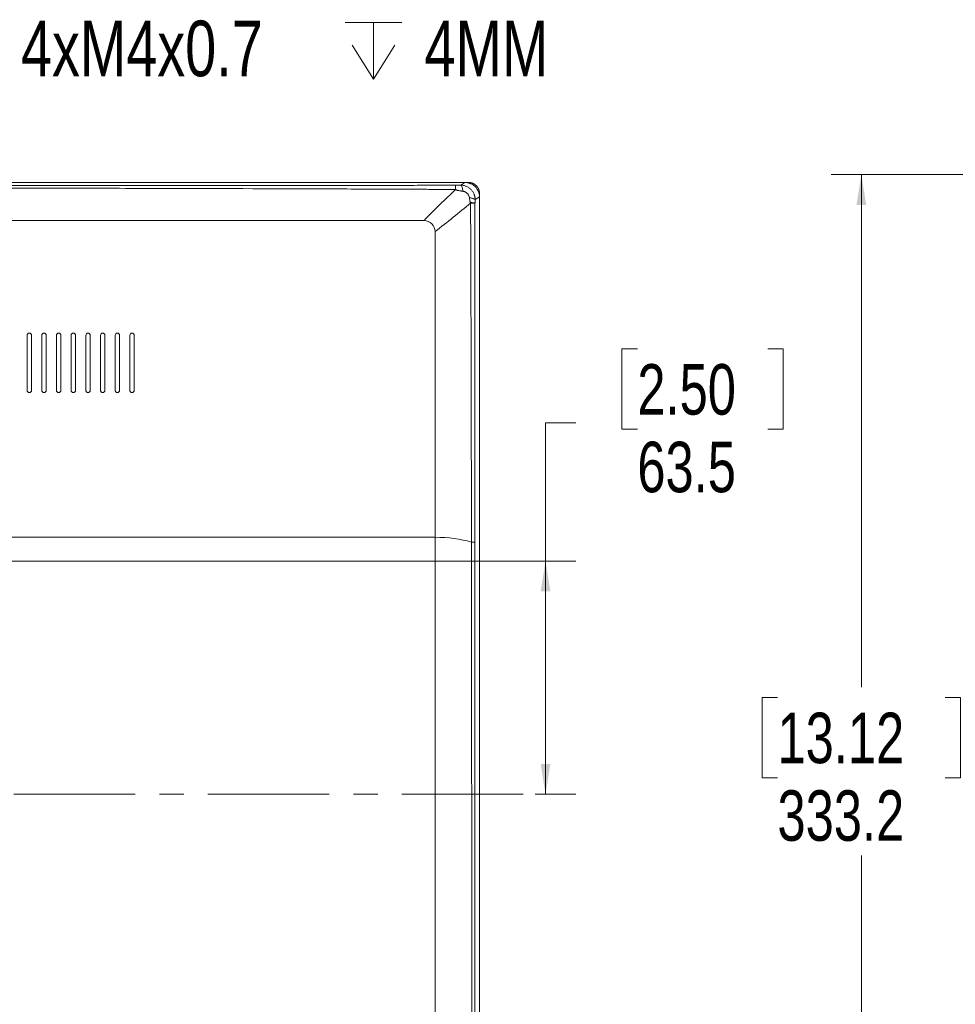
# Model space of a CAD drawing. Header units: millimetres. Extents: x 0 to 863, y 0 to 558.
# Tile 17 of 61: x 231 to 329, y 249 to 352. Entities that reach past the tile are written whole.
import ezdxf

# ---------------------------------------------------------------- set-up
doc = ezdxf.new("R2010")
doc.units = ezdxf.units.MM
doc.linetypes.add('CENTERX2', pattern=[20.32, 12.7, -2.54, 2.54, -2.54])
doc.styles.add('SLDTEXTSTYLE0', font='TXT', dxfattribs={"width": 0.75})
doc.dimstyles.new('SLDDIMSTYLE0', dxfattribs={"dimtxt": 5.291667, "dimasz": 3.175, "dimexe": 0, "dimexo": 0.0625, "dimgap": 1.322917, "dimtad": 0, "dimtih": 1, "dimtoh": 1, "dimdec": 1, "dimlfac": 2.6, "dimrnd": 1e-09, "dimzin": 12, "dimdsep": 46, "dimtxsty": 'SLDTEXTSTYLE0', "dimsah": 1, "dimcen": 0.09, "dimadec": 0, "dimazin": 3, "dimtfac": 1, "dimtdec": 1, "dimtofl": 0, "dimtmove": 0, "dimatfit": 3, "dimfxl": 1, "dimfrac": 2, "dimtolj": 1, "dimtzin": 12, "dimarcsym": 0})

# ---------------------------------------------------------------- blocks, each defined once
blk = doc.blocks.new('_D_5')
at = {"color": 7, "linetype": 'Continuous', "lineweight": 0}
for p, q in [((395.55, 335.44), (316.05, 335.44)), ((319.23, 335.44), (319.23, 281.73)), ((310.44, 280.65), (308.83, 280.65)), ((308.83, 280.65), (308.83, 272.24)), ((328.02, 280.65), (329.63, 280.65)), ((329.63, 280.65), (329.63, 272.24)), ((308.83, 272.24), (310.44, 272.24)), ((329.63, 272.24), (328.02, 272.24)), ((319.23, 207.28), (319.23, 264.12)), ((395.17, 207.28), (316.05, 207.28))]:
    blk.add_line(p, q, dxfattribs=at)
for points in [[(319.23, 335.44), (318.72, 332.26), (319.74, 332.26)], [(319.23, 207.28), (319.74, 210.45), (318.72, 210.45)]]:
    blk.add_solid(points, dxfattribs=at)
at = {"color": 7, "linetype": 'Continuous', "lineweight": 0, "char_height": 5.292, "attachment_point": 1, "style": 'SLDTEXTSTYLE0'}
for s, insert in [('13.12', (310.44, 279.07)), ('333.2', (310.44, 270.94))]:
    blk.add_mtext(s, dxfattribs=dict(at, insert=insert))
blk = doc.blocks.new('_D_11')
at = {"color": 7, "linetype": 'Continuous', "lineweight": 0}
for p, q in [((295.76, 317.17), (294.15, 317.17)), ((294.15, 317.17), (294.15, 308.76)), ((309.44, 317.17), (311.05, 317.17)), ((311.05, 317.17), (311.05, 308.76)), ((289.32, 309.44), (286.14, 309.44)), ((286.14, 309.44), (286.14, 294.95)), ((294.15, 308.76), (295.76, 308.76)), ((311.05, 308.76), (309.44, 308.76)), ((153.33, 294.95), (289.32, 294.95)), ((286.14, 270.52), (286.14, 294.95)), ((285.07, 270.52), (289.32, 270.52))]:
    blk.add_line(p, q, dxfattribs=at)
for points in [[(286.14, 294.95), (285.63, 291.77), (286.65, 291.77)], [(286.14, 270.52), (286.65, 273.7), (285.63, 273.7)]]:
    blk.add_solid(points, dxfattribs=at)
at = {"color": 7, "linetype": 'Continuous', "lineweight": 0, "char_height": 5.292, "attachment_point": 1, "style": 'SLDTEXTSTYLE0'}
for s, insert in [('2.50', (295.76, 315.58)), ('63.5', (295.76, 307.45))]:
    blk.add_mtext(s, dxfattribs=dict(at, insert=insert))
blk = doc.blocks.new('SW_SYMBOL_HOLE_DEPTH')
at = {"color": 0, "linetype": 'Continuous', "lineweight": 0}
for p, q in [((0, 875), (800, 875)), ((400, 875), (400, 75)), ((100, 555), (400, 75)), ((700, 555), (400, 75))]:
    blk.add_line(p, q, dxfattribs=at)
blk = doc.blocks.new('SW_NOTE_6')
at = {"color": 0, "linetype": 'Continuous', "lineweight": 0, "xscale": 0.0074352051, "yscale": 0.0074352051, "zscale": 0.0074352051}
blk.add_blockref('SW_SYMBOL_HOLE_DEPTH', (34.51, -4.32), dxfattribs=at)
at = {"color": 0, "linetype": 'Continuous', "lineweight": 0, "char_height": 5.821, "attachment_point": 1, "style": 'SLDTEXTSTYLE0'}
for s, insert in [('4xM4x0.7', (0.57, 2.38)), ('4MM', (42.84, 2.38))]:
    blk.add_mtext(s, dxfattribs=dict(at, insert=insert))

msp = doc.modelspace()

# ---------------------------------------------------------------- linework, layer by layer
at = {"color": 7, "linetype": 'Continuous', "lineweight": 15}
for p, q in [((277.701, 334.605), (64.883, 334.605)), ((277.701, 334.605), (277.26, 334.329)), ((277.719, 334.603), (278.079, 334.603)), ((279.228, 333.454), (279.228, 214.443)), ((278.767, 332.821), (279.227, 333.109)), ((279.227, 333.109), (279.227, 207.697)), ((274.565, 232.063), (274.565, 297.447)), ((278.38, 296.942), (278.432, 229.595)), ((278.723, 229.597), (278.736, 296.941))]:
    msp.add_line(p, q, dxfattribs=at)
at = {"color": 7, "linetype": 'CENTERX2', "lineweight": 0}
msp.add_line((283.797, 270.524), (56.717, 270.524), dxfattribs=at)
at = {"color": 7, "linetype": 'Continuous', "lineweight": 15}
for points, knots in [([(276.712, 334.314), (276.506, 334.313), (276.096, 334.313), (275.275, 334.312), (273.836, 334.31), (270.955, 334.307), (266.835, 334.305), (261.888, 334.304), (255.291, 334.304), (248.696, 334.301), (242.104, 334.299), (232.218, 334.295), (220.682, 334.293), (207.498, 334.291), (200.906, 334.291), (197.61, 334.291)], [0, 0, 0, 0, 0.0077818, 0.0155668, 0.0311461, 0.0623383, 0.1248272, 0.1873984, 0.2499829, 0.3750301, 0.4375119, 0.4999883, 0.7499719, 0.8749888, 1, 1, 1, 1]), ([(276.712, 334.314), (276.711, 334.292), (276.712, 334.244), (276.714, 334.092), (276.717, 333.989), (276.719, 333.869)], [0, 0, 0, 0, 0.5, 0.5, 1, 1, 1, 1]), ([(276.712, 334.314), (276.735, 334.314), (276.783, 334.315), (276.857, 334.316), (276.934, 334.318), (277.026, 334.321), (277.136, 334.324), (277.218, 334.328), (277.26, 334.329)], [0, 0, 0, 0, 0.1273151, 0.2600324, 0.3983255, 0.542348, 0.767267, 1, 1, 1, 1]), ([(277.26, 334.329), (277.283, 334.316), (277.306, 334.292), (277.352, 334.22), (277.375, 334.172), (277.417, 334.058), (277.437, 333.991), (277.471, 333.846), (277.486, 333.767), (277.498, 333.687)], [0, 0, 0, 0, 0.25, 0.25, 0.5, 0.5, 0.75, 0.75, 1, 1, 1, 1]), ([(278.767, 332.821), (278.767, 332.846), (278.766, 332.894), (278.759, 332.967), (278.75, 333.04), (278.737, 333.112), (278.721, 333.184), (278.701, 333.255), (278.678, 333.325), (278.625, 333.46), (278.52, 333.656), (278.332, 333.887), (278.102, 334.077), (277.884, 334.195), (277.699, 334.262), (277.555, 334.3), (277.408, 334.323), (277.309, 334.328), (277.26, 334.329)], [0, 0, 0, 0, 0.0308297, 0.0617358, 0.092726, 0.1237993, 0.1549472, 0.1861668, 0.2174583, 0.2488167, 0.3705285, 0.4976716, 0.6246258, 0.7476865, 0.811125, 0.8743394, 0.9373076, 1, 1, 1, 1]), ([(279.227, 333.109), (279.226, 333.135), (279.225, 333.186), (279.219, 333.263), (279.21, 333.337), (279.197, 333.409), (279.182, 333.479), (279.163, 333.546), (279.142, 333.611), (279.118, 333.673), (279.066, 333.793), (278.965, 333.969), (278.787, 334.179), (278.572, 334.353), (278.378, 334.458), (278.222, 334.519), (278.106, 334.555), (277.979, 334.582), (277.843, 334.601), (277.749, 334.604), (277.701, 334.605)], [0, 0, 0, 0, 0.0329119, 0.0651121, 0.0966048, 0.1273945, 0.157486, 0.1868842, 0.2155947, 0.2436233, 0.2709764, 0.3800306, 0.4987632, 0.6159561, 0.7276187, 0.7756601, 0.8269028, 0.8813644, 0.9390594, 1, 1, 1, 1]), ([(278.079, 334.603), (278.102, 334.603), (278.148, 334.602), (278.216, 334.596), (278.283, 334.586), (278.348, 334.572), (278.413, 334.554), (278.475, 334.534), (278.536, 334.509), (278.595, 334.482), (278.652, 334.451), (278.707, 334.418), (278.759, 334.382), (278.809, 334.343), (278.856, 334.303), (278.915, 334.246), (278.982, 334.169), (279.054, 334.068), (279.115, 333.958), (279.164, 333.841), (279.201, 333.716), (279.224, 333.586), (279.227, 333.498), (279.228, 333.454)], [0, 0, 0, 0, 0.0380639, 0.0758292, 0.1132973, 0.1504694, 0.1873469, 0.223931, 0.2602231, 0.2962247, 0.3319372, 0.3673621, 0.4025009, 0.437355, 0.4719262, 0.5062161, 0.5733968, 0.6416791, 0.7110745, 0.7815941, 0.8532482, 0.926047, 1, 1, 1, 1]), ([(197.609, 334.05), (199.899, 334.05), (204.55, 334.048), (211.634, 334.043), (218.935, 334.035), (227.404, 334.023), (236.897, 334.006), (249.298, 333.978), (259.334, 333.948), (267.211, 333.918), (269.969, 333.906), (271.856, 333.898), (272.695, 333.895), (273.505, 333.891), (274.241, 333.887), (274.946, 333.882), (275.582, 333.877), (276.172, 333.874), (276.543, 333.871), (276.719, 333.869)], [0, 0, 0, 0, 0.0868166, 0.1763697, 0.2686594, 0.3636859, 0.4975138, 0.6286607, 0.8339345, 0.8781091, 0.927391, 0.9385156, 0.9496812, 0.9592132, 0.9691961, 0.9776077, 0.9859479, 0.9933067, 1, 1, 1, 1]), ([(273.411, 330.613), (273.968, 331.183), (275.093, 332.334), (276.174, 333.354), (276.719, 333.869)], [0, 0, 0, 0, 0.4953182, 1, 1, 1, 1]), ([(276.719, 333.869), (276.729, 333.864), (276.747, 333.854), (276.773, 333.84), (276.818, 333.819), (276.885, 333.793), (276.976, 333.769), (277.104, 333.745), (277.237, 333.72), (277.379, 333.701), (277.457, 333.692), (277.498, 333.687)], [0, 0, 0, 0, 0.0419334, 0.0802263, 0.1142275, 0.2290304, 0.3451153, 0.4627233, 0.7082836, 0.8452446, 1, 1, 1, 1]), ([(277.498, 333.687), (277.513, 333.685), (277.545, 333.68), (277.591, 333.669), (277.637, 333.655), (277.681, 333.638), (277.724, 333.618), (277.766, 333.596), (277.806, 333.571), (277.844, 333.544), (277.881, 333.516), (277.915, 333.486), (277.964, 333.439), (278.022, 333.373), (278.09, 333.273), (278.138, 333.167), (278.164, 333.073), (278.17, 333.026), (278.172, 333.01)], [0, 0, 0, 0, 0.0474088, 0.0945665, 0.141473, 0.188126, 0.2345084, 0.2806032, 0.3264425, 0.3720094, 0.4171143, 0.4615183, 0.5049559, 0.6160349, 0.7157077, 0.8588577, 0.9529992, 1, 1, 1, 1]), ([(278.172, 333.01), (278.175, 332.985), (278.181, 332.93), (278.193, 332.843), (278.205, 332.758), (278.217, 332.683), (278.23, 332.623), (278.245, 332.565), (278.257, 332.527), (278.263, 332.508)], [0, 0, 0, 0, 0.15077092, 0.32317277, 0.51972729, 0.65125266, 0.76535608, 0.88078654, 1, 1, 1, 1]), ([(278.172, 333.01), (278.311, 332.989), (278.444, 332.96), (278.654, 332.894), (278.729, 332.857), (278.767, 332.821)], [0, 0, 0, 0, 0.5, 0.5, 1, 1, 1, 1]), ([(278.263, 332.508), (278.268, 332.496), (278.275, 332.474), (278.283, 332.452), (278.286, 332.443)], [0, 0, 0, 0, 0.5513093, 1, 1, 1, 1]), ([(278.753, 332.467), (278.72, 332.474), (278.659, 332.482), (278.49, 332.496), (278.382, 332.503), (278.263, 332.508)], [0, 0, 0, 0, 0.5, 0.5, 1, 1, 1, 1]), ([(278.286, 332.443), (278.288, 332.272), (278.291, 331.873), (278.295, 331.165), (278.299, 330.407), (278.303, 329.309), (278.312, 327.02), (278.325, 323.535), (278.339, 319.01), (278.355, 312.932), (278.371, 305.511), (278.378, 299.7), (278.381, 296.942)], [0, 0, 0, 0, 0.0144164, 0.0336945, 0.0598124, 0.078471, 0.1265335, 0.2532733, 0.3729252, 0.5089434, 0.7669035, 1, 1, 1, 1]), ([(278.753, 332.437), (278.72, 332.438), (278.661, 332.439), (278.5, 332.441), (278.398, 332.442), (278.286, 332.443)], [0, 0, 0, 0, 0.5, 0.5, 1, 1, 1, 1]), ([(278.735, 296.941), (278.735, 298.946), (278.735, 302.955), (278.736, 308.968), (278.736, 313.764), (278.737, 317.452), (278.739, 320.387), (278.741, 323.983), (278.745, 327.401), (278.75, 330.284), (278.752, 331.72), (278.753, 332.437)], [0, 0, 0, 0, 0.1694262, 0.3388355, 0.5082283, 0.5747305, 0.6505077, 0.7562865, 0.8786802, 0.9393583, 1, 1, 1, 1]), ([(278.753, 332.467), (278.753, 332.479), (278.754, 332.504), (278.755, 332.559), (278.758, 332.634), (278.762, 332.728), (278.765, 332.79), (278.767, 332.821)], [0, 0, 0, 0, 0.09572777, 0.20900358, 0.46692082, 0.73137169, 1, 1, 1, 1]), ([(273.411, 330.613), (273.73, 330.613), (274.313, 330.351), (274.565, 329.772), (274.565, 329.459)], [0.5006689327, 0.5006689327, 0.5006689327, 0.5006689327, 0.5022475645, 0.5038262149, 0.5038262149, 0.5038262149, 0.5038262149]), ([(274.565, 329.459), (274.565, 329.141), (274.565, 328.503), (274.565, 327.222), (274.565, 324.965), (274.565, 321.703), (274.565, 317.735), (274.565, 312.387), (274.565, 305.62), (274.565, 300.169), (274.565, 297.447)], [0.503826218, 0.503826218, 0.503826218, 0.503826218, 0.505429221, 0.507032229, 0.510238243, 0.516650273, 0.523062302, 0.529474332, 0.542298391, 0.555122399, 0.555122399, 0.555122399, 0.555122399]), ([(232.292, 318.601), (232.292, 318.631), (232.286, 318.661), (232.263, 318.717), (232.246, 318.743), (232.182, 318.807), (232.121, 318.832), (231.999, 318.832), (231.94, 318.806), (231.854, 318.72), (231.83, 318.662), (231.83, 318.601)], [0, 0, 0, 0, 0.125, 0.125, 0.25, 0.25, 0.5, 0.5, 0.75, 0.75, 1, 1, 1, 1]), ([(233.83, 318.601), (233.83, 318.631), (233.825, 318.661), (233.801, 318.717), (233.784, 318.743), (233.72, 318.807), (233.659, 318.832), (233.538, 318.832), (233.478, 318.806), (233.393, 318.72), (233.369, 318.662), (233.369, 318.601)], [0, 0, 0, 0, 0.125, 0.125, 0.25, 0.25, 0.5, 0.5, 0.75, 0.75, 1, 1, 1, 1]), ([(235.369, 318.601), (235.369, 318.631), (235.363, 318.661), (235.34, 318.717), (235.323, 318.743), (235.259, 318.807), (235.198, 318.832), (235.076, 318.832), (235.017, 318.806), (234.931, 318.72), (234.907, 318.662), (234.907, 318.601)], [0, 0, 0, 0, 0.125, 0.125, 0.25, 0.25, 0.5, 0.5, 0.75, 0.75, 1, 1, 1, 1]), ([(236.907, 318.601), (236.907, 318.631), (236.901, 318.661), (236.878, 318.717), (236.861, 318.743), (236.797, 318.807), (236.736, 318.832), (236.615, 318.832), (236.555, 318.806), (236.47, 318.72), (236.446, 318.662), (236.446, 318.601)], [0, 0, 0, 0, 0.125, 0.125, 0.25, 0.25, 0.5, 0.5, 0.75, 0.75, 1, 1, 1, 1]), ([(238.446, 318.601), (238.446, 318.631), (238.44, 318.661), (238.417, 318.717), (238.4, 318.743), (238.336, 318.807), (238.275, 318.832), (238.153, 318.832), (238.094, 318.806), (238.008, 318.72), (237.984, 318.662), (237.984, 318.601)], [0, 0, 0, 0, 0.125, 0.125, 0.25, 0.25, 0.5, 0.5, 0.75, 0.75, 1, 1, 1, 1]), ([(239.984, 318.601), (239.984, 318.631), (239.978, 318.661), (239.955, 318.717), (239.938, 318.743), (239.874, 318.807), (239.813, 318.832), (239.692, 318.832), (239.632, 318.806), (239.547, 318.72), (239.523, 318.662), (239.523, 318.601)], [0, 0, 0, 0, 0.125, 0.125, 0.25, 0.25, 0.5, 0.5, 0.75, 0.75, 1, 1, 1, 1]), ([(241.523, 318.601), (241.523, 318.631), (241.517, 318.661), (241.494, 318.717), (241.477, 318.743), (241.412, 318.807), (241.351, 318.832), (241.23, 318.832), (241.171, 318.806), (241.085, 318.72), (241.061, 318.662), (241.061, 318.601)], [0, 0, 0, 0, 0.125, 0.125, 0.25, 0.25, 0.5, 0.5, 0.75, 0.75, 1, 1, 1, 1]), ([(243.061, 318.601), (243.061, 318.631), (243.055, 318.661), (243.032, 318.717), (243.015, 318.743), (242.951, 318.807), (242.89, 318.832), (242.769, 318.832), (242.709, 318.806), (242.624, 318.721), (242.6, 318.662), (242.6, 318.601)], [0, 0, 0, 0, 0.125, 0.125, 0.25, 0.25, 0.5, 0.5, 0.75, 0.75, 1, 1, 1, 1]), ([(231.83, 312.832), (231.83, 312.801), (231.836, 312.772), (231.859, 312.716), (231.877, 312.69), (231.941, 312.626), (232.002, 312.601), (232.123, 312.601), (232.182, 312.626), (232.268, 312.712), (232.292, 312.771), (232.292, 312.832)], [0, 0, 0, 0, 0.125, 0.125, 0.25, 0.25, 0.5, 0.5, 0.75, 0.75, 1, 1, 1, 1]), ([(233.369, 312.832), (233.369, 312.801), (233.375, 312.772), (233.398, 312.716), (233.415, 312.69), (233.479, 312.626), (233.54, 312.601), (233.661, 312.601), (233.721, 312.626), (233.806, 312.712), (233.83, 312.771), (233.83, 312.832)], [0, 0, 0, 0, 0.125, 0.125, 0.25, 0.25, 0.5, 0.5, 0.75, 0.75, 1, 1, 1, 1]), ([(234.907, 312.832), (234.907, 312.801), (234.913, 312.772), (234.936, 312.716), (234.954, 312.69), (235.018, 312.626), (235.079, 312.601), (235.2, 312.601), (235.259, 312.626), (235.345, 312.712), (235.369, 312.771), (235.369, 312.832)], [0, 0, 0, 0, 0.125, 0.125, 0.25, 0.25, 0.5, 0.5, 0.75, 0.75, 1, 1, 1, 1]), ([(236.446, 312.832), (236.446, 312.801), (236.452, 312.772), (236.475, 312.716), (236.492, 312.69), (236.556, 312.626), (236.617, 312.601), (236.738, 312.601), (236.798, 312.626), (236.883, 312.712), (236.907, 312.771), (236.907, 312.832)], [0, 0, 0, 0, 0.125, 0.125, 0.25, 0.25, 0.5, 0.5, 0.75, 0.75, 1, 1, 1, 1]), ([(237.984, 312.832), (237.984, 312.801), (237.99, 312.772), (238.013, 312.716), (238.031, 312.69), (238.095, 312.626), (238.156, 312.601), (238.277, 312.601), (238.336, 312.626), (238.421, 312.712), (238.446, 312.771), (238.446, 312.832)], [0, 0, 0, 0, 0.125, 0.125, 0.25, 0.25, 0.5, 0.5, 0.75, 0.75, 1, 1, 1, 1]), ([(239.523, 312.832), (239.523, 312.801), (239.529, 312.772), (239.552, 312.716), (239.569, 312.69), (239.633, 312.626), (239.694, 312.601), (239.815, 312.601), (239.875, 312.626), (239.96, 312.712), (239.984, 312.771), (239.984, 312.832)], [0, 0, 0, 0, 0.125, 0.125, 0.25, 0.25, 0.5, 0.5, 0.75, 0.75, 1, 1, 1, 1]), ([(241.061, 312.832), (241.061, 312.801), (241.067, 312.772), (241.09, 312.716), (241.108, 312.69), (241.172, 312.626), (241.233, 312.601), (241.353, 312.601), (241.413, 312.626), (241.498, 312.712), (241.523, 312.771), (241.523, 312.832)], [0, 0, 0, 0, 0.125, 0.125, 0.25, 0.25, 0.5, 0.5, 0.75, 0.75, 1, 1, 1, 1]), ([(242.6, 312.832), (242.6, 312.801), (242.606, 312.771), (242.629, 312.715), (242.646, 312.69), (242.71, 312.626), (242.771, 312.601), (242.892, 312.601), (242.951, 312.626), (243.037, 312.712), (243.061, 312.771), (243.061, 312.832)], [0, 0, 0, 0, 0.125, 0.125, 0.25, 0.25, 0.5, 0.5, 0.75, 0.75, 1, 1, 1, 1]), ([(274.565, 297.447), (271.407, 297.447), (268.244, 297.447), (261.911, 297.447), (258.742, 297.447), (249.227, 297.447), (242.875, 297.447), (230.153, 297.447), (223.784, 297.447), (214.213, 297.447), (211.02, 297.447), (204.625, 297.447), (201.424, 297.447), (198.215, 297.447)], [0, 0, 0, 0, 0.125, 0.125, 0.25, 0.25, 0.5, 0.5, 0.75, 0.75, 0.875, 0.875, 1, 1, 1, 1]), ([(278.736, 296.941), (278.707, 296.941), (278.662, 296.941), (278.542, 296.941), (278.467, 296.941), (278.38, 296.942)], [0, 0, 0, 0, 0.5, 0.5, 1, 1, 1, 1])]:
    msp.add_open_spline(points, degree=3, knots=knots, dxfattribs=at)
for points in [[(274.565, 329.459), (275.868, 330.463), (277.108, 331.458), (278.286, 332.443)], [(278.753, 332.437), (278.753, 332.446), (278.753, 332.456), (278.753, 332.467)], [(273.411, 330.613), (267.562, 330.613), (255.509, 330.613), (236.696, 330.613), (217.476, 330.613), (204.608, 330.613), (198.215, 330.613)], [(231.83, 318.601), (231.83, 316.684), (231.83, 314.761), (231.83, 312.832)], [(232.292, 312.832), (232.292, 314.761), (232.292, 316.684), (232.292, 318.601)], [(233.369, 318.601), (233.369, 316.684), (233.369, 314.761), (233.369, 312.832)], [(233.83, 312.832), (233.83, 314.761), (233.83, 316.684), (233.83, 318.601)], [(234.907, 318.601), (234.907, 316.684), (234.907, 314.761), (234.907, 312.832)], [(235.369, 312.832), (235.369, 314.76), (235.369, 316.683), (235.369, 318.601)], [(236.446, 318.601), (236.446, 316.683), (236.446, 314.76), (236.446, 312.832)], [(236.907, 312.832), (236.907, 314.76), (236.907, 316.683), (236.907, 318.601)], [(237.984, 318.601), (237.984, 316.683), (237.984, 314.76), (237.984, 312.832)], [(238.446, 312.832), (238.446, 314.76), (238.446, 316.683), (238.446, 318.601)], [(239.523, 318.601), (239.523, 316.683), (239.523, 314.76), (239.523, 312.832)], [(239.984, 312.832), (239.984, 314.76), (239.984, 316.683), (239.984, 318.601)], [(241.061, 318.601), (241.061, 316.682), (241.061, 314.759), (241.061, 312.832)], [(241.523, 312.832), (241.523, 314.759), (241.523, 316.682), (241.523, 318.601)], [(242.6, 318.601), (242.6, 316.682), (242.6, 314.759), (242.6, 312.832)], [(243.061, 312.832), (243.061, 314.759), (243.061, 316.682), (243.061, 318.601)], [(274.565, 297.447), (275.963, 297.435), (277.235, 297.267), (278.381, 296.942)]]:
    msp.add_open_spline(points, degree=3, dxfattribs=at)

# ---------------------------------------------------------------- block references
at = {"color": 7, "linetype": 'Continuous', "lineweight": 0}
msp.add_blockref('SW_NOTE_6', (230.628, 349.181), dxfattribs=at)

# ---------------------------------------------------------------- dimensions: what is measured, and where the dimension line sits
for base, p1, p2, picture, middle in [((319.23, 335.44), (396.439, 207.28), (396.817, 335.44), '_D_5', (319.23, 272.921)), ((286.143, 294.947), (283.797, 270.524), (152.061, 294.947), '_D_11', (286.143, 309.435))]:
    dim = msp.add_linear_dim(base=base, p1=p1, p2=p2, angle=90, dimstyle='SLDDIMSTYLE0', dxfattribs=at)
    dim.commit()
    dim.dimension.update_dxf_attribs({"geometry": picture, "text_midpoint": middle, "dimtype": 160})

doc.saveas('drawing.dxf')
